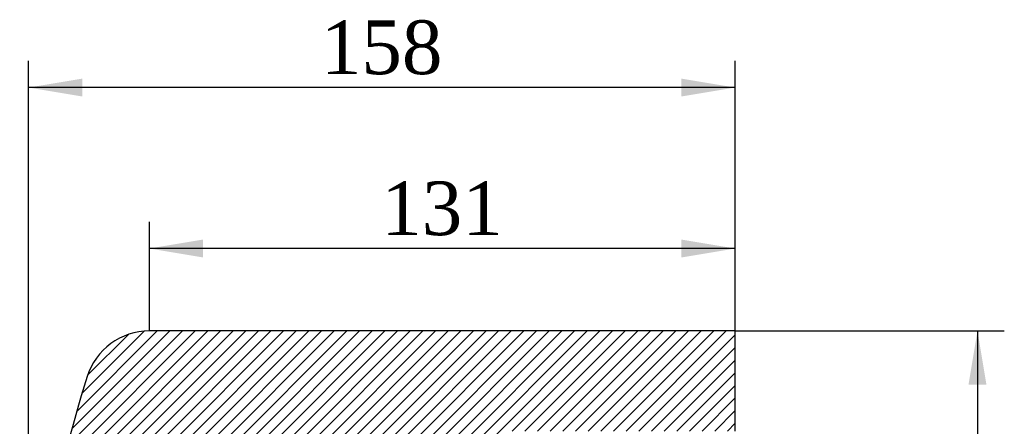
# Model space of a CAD drawing. Header units: millimetres. Extents: x 0 to 1188, y 0 to 840.
# Tile 3 of 9: x 264 to 484, y 607 to 698. Entities that reach past the tile are written whole.
import ezdxf
from ezdxf.enums import TextEntityAlignment as Align

# ---------------------------------------------------------------- set-up
doc = ezdxf.new("R2010")
doc.units = ezdxf.units.MM
doc.header["$LTSCALE"] = 4
doc.layers.add('CAP200G', color=7, linetype='Continuous')
doc.layers.add('Default', color=7, linetype='Continuous')
doc.styles.add('SEACAD_Solid_Edge_ANSI1_Symbols', font='semeca1.ttf')
doc.styles.add('SEACAD_Times_New_Roman', font='times.ttf')
doc.dimstyles.new('ANSImm', dxfattribs={"dimtxt": 12, "dimasz": 12, "dimexe": 6, "dimexo": 0, "dimgap": 3, "dimtad": 1, "dimdsep": 46, "dimtxsty": 'SEACAD_Times_New_Roman', "dimblk1": '_SE_FILLED', "dimblk2": '_SE_FILLED', "dimsah": 1, "dimcen": 6, "dimazin": 0, "dimtfac": 0.85, "dimtdec": 3, "dimtofl": 0, "dimtmove": 0, "dimatfit": 3, "dimfxl": 1, "dimarcsym": 0})

# ---------------------------------------------------------------- blocks, each defined once
blk = doc.blocks.new('SE6')
at = {"layer": 'CAP200G', "linetype": 'Continuous'}
h = blk.add_hatch(dxfattribs=at)
h.set_pattern_fill('LINE', scale=0.6299212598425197, angle=45, style=0)
h.set_pattern_definition([(45, (0, 0), (-1.414213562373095, 1.414213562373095), [])])
edge = h.paths.add_edge_path()
edge.add_arc((294.5938023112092, 489.6347955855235), 4, 312.9349119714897, 365.7105931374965)
edge.add_line((298.5739510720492, 490.0328104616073), (298.4165407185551, 491.6069139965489))
edge.add_arc((293.4413547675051, 491.1093954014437), 5, 5.710593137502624, 17.52556837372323)
edge.add_line((298.2092680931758, 492.6150522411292), (293.4751969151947, 507.6062776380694))
edge.add_arc((298.2431102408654, 509.1119344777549), 5, 180, 197.5255683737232, ccw=False)
edge.add_line((293.2431102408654, 509.1119344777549), (293.2431102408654, 547.5705030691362))
edge.add_arc((298.2431102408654, 547.5705030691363), 5, 162.4744316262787, 180, ccw=False)
edge.add_line((293.4751969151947, 549.0761599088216), (298.2092680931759, 564.0673853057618))
edge.add_arc((293.4413547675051, 565.5730421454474), 5, 342.4744316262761, 354.2894068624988)
edge.add_line((298.416540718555, 565.0755235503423), (298.5739510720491, 566.6496270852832))
edge.add_arc((294.5938023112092, 567.0476419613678), 4, 354.2894068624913, 407.0650880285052)
edge.add_arc((299.3619720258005, 572.172537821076), 3, 169.7784598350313, 227.0650880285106, ccw=False)
edge.add_arc((542.4418261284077, 528.3412187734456), 250, 164.8804850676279, 169.7784598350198, ccw=False)
edge.add_arc((310.749702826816, 590.9412187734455), 10, 127.4332102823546, 164.8804850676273, ccw=False)
edge.add_arc((306.4948494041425, 596.4996558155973), 3, 91.49999999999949, 127.4332102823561, ccw=False)
edge.add_line((306.4163185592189, 599.498627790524), (334.6621824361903, 600.2382717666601))
edge.add_line((334.6621824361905, 600.2382717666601), (339.0244533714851, 600.3334568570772))
edge.add_line((339.0244533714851, 600.3334568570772), (368.754284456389, 600.8523929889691))
edge.add_line((368.754284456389, 600.8523929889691), (373.8431102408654, 605.9412187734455))
edge.add_line((373.8431102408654, 605.9412187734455), (423.8431102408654, 605.9412187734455))
edge.add_line((423.8431102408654, 605.9412187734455), (423.8431102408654, 628.3412187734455))
edge.add_line((423.8431102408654, 628.3412187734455), (292.8431102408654, 628.3412187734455))
edge.add_arc((292.8431102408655, 613.7538189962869), 14.58739977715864, 90.00000000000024, 162.5868321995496)
edge.add_arc((565.1757011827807, 528.3412187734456), 300, 162.5868321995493, 176.1774462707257)
edge.add_line((265.8431102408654, 548.3412187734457), (265.8431102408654, 545.3412187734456))
edge.add_line((265.8431102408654, 545.3412187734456), (263.8431102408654, 545.3412187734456))
edge.add_line((263.8431102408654, 545.3412187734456), (263.8431102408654, 511.3412187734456))
edge.add_line((263.8431102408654, 511.3412187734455), (265.8431102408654, 511.3412187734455))
edge.add_line((265.8431102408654, 511.3412187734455), (265.8431102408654, 508.3412187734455))
edge.add_arc((565.1757011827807, 528.3412187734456), 300, 183.8225537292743, 197.4131678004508)
edge.add_arc((292.8431102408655, 442.9286185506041), 14.58739977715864, 197.4131678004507, 269.9999999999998)
edge.add_line((292.8431102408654, 428.3412187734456), (423.8431102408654, 428.3412187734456))
edge.add_line((423.8431102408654, 428.3412187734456), (423.8431102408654, 450.7412187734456))
edge.add_line((423.8431102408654, 450.7412187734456), (373.8431102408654, 450.7412187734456))
edge.add_line((373.8431102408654, 450.7412187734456), (368.754284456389, 455.830044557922))
edge.add_line((368.754284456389, 455.830044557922), (339.0244533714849, 456.3489806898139))
edge.add_line((339.024453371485, 456.3489806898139), (334.6621824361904, 456.4441657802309))
edge.add_line((334.6621824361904, 456.4441657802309), (306.4163185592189, 457.1838097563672))
edge.add_arc((306.4948494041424, 460.1827817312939), 3, 232.5667897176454, 268.5000000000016, ccw=False)
edge.add_arc((310.7497028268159, 465.7412187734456), 10, 195.1195149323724, 232.5667897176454, ccw=False)
edge.add_arc((542.4418261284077, 528.3412187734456), 250, 190.2215401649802, 195.119514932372, ccw=False)
edge.add_arc((299.3619720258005, 484.509899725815), 3, 132.9349119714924, 190.2215401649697, ccw=False)
at = {"layer": 'CAP200G', "color": 7, "linetype": 'Continuous'}
for p, q in [((423.8431102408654, 628.3412187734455), (292.8431102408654, 628.3412187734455)), ((423.8431102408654, 605.9412187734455), (423.8431102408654, 628.3412187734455))]:
    blk.add_line(p, q, dxfattribs=at)
for centre, radius, start, end in [((292.8431102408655, 613.7538189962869), 14.58739977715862, 90.00000000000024, 162.5868321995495), ((565.1757011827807, 528.3412187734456), 300, 162.5868321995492, 176.1774462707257)]:
    blk.add_arc(centre, radius, start, end, dxfattribs=at)
blk = doc.blocks.new('DMBLK57')
at = {"layer": 'Default', "linetype": 'Continuous'}
for points in [[(277.8431030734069, 684.7844473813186), (265.8431029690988, 682.784447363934), (277.8431030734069, 680.7844473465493)], [(411.8431101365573, 684.7844473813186), (411.8431101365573, 680.7844473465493), (423.8431102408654, 682.784447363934)]]:
    blk.add_hatch(color=7, dxfattribs=at).paths.add_polyline_path(points)
at = {"layer": 'Default', "color": 7, "linetype": 'Continuous'}
for p, q in [((265.8431102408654, 546.8412187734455), (265.8431102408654, 688.784447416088)), ((423.8431102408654, 617.1412187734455), (423.8431102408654, 688.784447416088)), ((423.8431102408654, 682.784447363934), (265.8431029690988, 682.784447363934))]:
    blk.add_line(p, q, dxfattribs=at)
at = {"layer": 'Default', "color": 7, "linetype": 'Continuous', "style": 'SEACAD_Times_New_Roman'}
blk.add_text('158', height=12, dxfattribs=at).set_placement((331.193817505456, 697.784447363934), align=Align.TOP_LEFT)
blk = doc.blocks.new('_SE_FILLED')
at = {"color": 0}
blk.add_line((0, 0), (-1, 0), dxfattribs=at)
blk.add_solid([(0, 0), (-1, -0.1665), (-1, 0.1665), (0, 0)], dxfattribs=at)
blk = doc.blocks.new('DMBLK58')
at = {"layer": 'Default', "linetype": 'Continuous'}
for points in [[(304.8431130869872, 648.7844474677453), (292.8431129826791, 646.7844474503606), (304.8431130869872, 644.784447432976)], [(411.8431101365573, 648.7844474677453), (411.8431101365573, 644.784447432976), (423.8431102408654, 646.7844474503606)]]:
    blk.add_hatch(color=7, dxfattribs=at).paths.add_polyline_path(points)
at = {"layer": 'Default', "color": 7, "linetype": 'Continuous'}
for p, q in [((292.8431102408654, 628.3412187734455), (292.8431102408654, 652.7844475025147)), ((423.8431102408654, 628.3412187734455), (423.8431102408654, 652.7844475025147)), ((423.8431102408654, 646.7844474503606), (292.8431129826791, 646.7844474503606))]:
    blk.add_line(p, q, dxfattribs=at)
at = {"layer": 'Default', "color": 7, "linetype": 'Continuous', "style": 'SEACAD_Times_New_Roman'}
blk.add_text('131', height=12, dxfattribs=at).set_placement((344.6938225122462, 661.7844474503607), align=Align.TOP_LEFT)
blk = doc.blocks.new('GDimGGroup')
at = {"layer": 'Default', "linetype": 'Continuous'}
for points in [[(480.0332616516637, 616.3412186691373), (478.033261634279, 628.3412187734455), (476.0332616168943, 616.3412186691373)], [(480.0332616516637, 440.3412158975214), (476.0332616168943, 440.3412158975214), (478.033261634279, 428.3412157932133)]]:
    blk.add_hatch(color=7, dxfattribs=at).paths.add_polyline_path(points)
at = {"layer": 'Default', "color": 7, "linetype": 'Continuous'}
for p, q in [((423.8431102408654, 628.3412187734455), (484.033261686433, 628.3412187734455)), ((478.033261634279, 628.3412187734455), (478.033261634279, 428.3412157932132)), ((423.8431102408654, 428.3412187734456), (484.033261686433, 428.3412187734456))]:
    blk.add_line(p, q, dxfattribs=at)
for s, style, p in [('200', 'SEACAD_Times_New_Roman', (463.0332616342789, 525.1340334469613)), ('O', 'SEACAD_Solid_Edge_ANSI1_Symbols', (463.0332616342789, 504.2498229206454))]:
    blk.add_text(s, height=12, rotation=90, dxfattribs=dict(at, style=style)).set_placement(p, align=Align.TOP_LEFT)

msp = doc.modelspace()

# ---------------------------------------------------------------- block references
at = {"layer": 'Default'}
for name in ['SE6', 'GDimGGroup']:
    msp.add_blockref(name, (0, 0), dxfattribs=at)

# ---------------------------------------------------------------- dimensions: what is measured, and where the dimension line sits
at = {"layer": 'Default', "color": 7, "linetype": 'Continuous'}
for base, p1, p2, picture, middle in [((265.8431102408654, 682.784447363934), (423.8431102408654, 617.1412187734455), (265.8431102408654, 546.8412187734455), 'DMBLK57', (344.8431066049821, 682.784447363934)), ((292.8431102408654, 646.7844474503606), (423.8431102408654, 628.3412187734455), (292.8431102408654, 628.3412187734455), 'DMBLK58', (358.3431116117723, 646.7844474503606))]:
    dim = msp.add_linear_dim(base=base, p1=p1, p2=p2, text='\\A1;<>', dimstyle='ANSImm', dxfattribs=at)
    dim.commit()
    dim.dimension.update_dxf_attribs({"geometry": picture, "text_midpoint": middle, "dimtype": 160})

doc.saveas('drawing.dxf')
